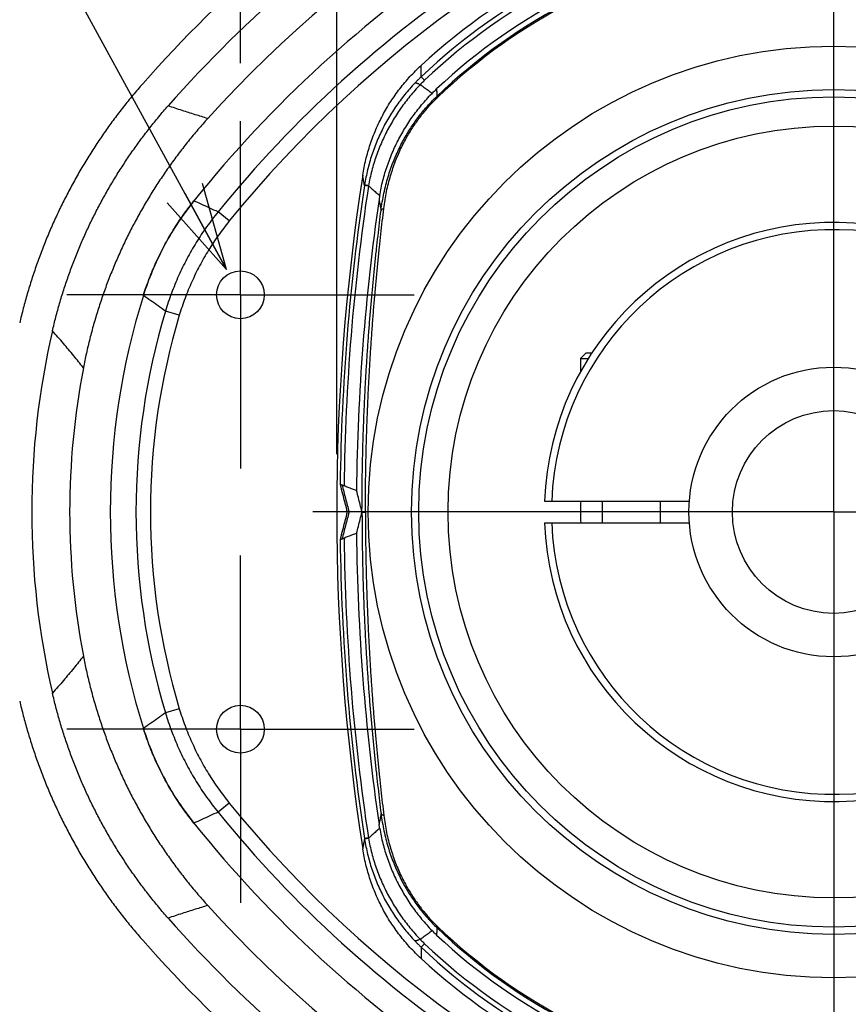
# Model space of a CAD drawing. Extents: x 0 to 3364, y 0 to 2376.
# Tile 11 of 83: x 905 to 963, y 422 to 490. Entities that reach past the tile are written whole.
import ezdxf

# ---------------------------------------------------------------- set-up
doc = ezdxf.new("R2010")
doc.units = 0
doc.header["$LTSCALE"] = 185.02
doc.linetypes.add('CENTER', pattern=[0.6, 0.375, -0.075, 0.075, -0.075])
doc.layers.get('0').update_dxf_attribs({"linetype": 'CONTINUOUS'})
doc.layers.add('95_ALL_DIM', color=7, linetype='CONTINUOUS')
doc.layers.add('DEFAULT_1', color=7, linetype='CENTER')
doc.styles.get("Standard").update_dxf_attribs({"font": 'txt', "width": 0.8})
doc.dimstyles.new('DIMSTYLE_16', dxfattribs={"dimtxt": 12, "dimasz": 6, "dimexe": 0.18, "dimexo": 0.0625, "dimgap": 0.09, "dimtad": 1, "dimtih": 1, "dimtoh": 1, "dimdec": 3, "dimtxsty": 'STANDARD', "dimblk": 'OPEN', "dimblk1": 'OPEN', "dimblk2": 'OPEN', "dimcen": 0.09, "dimazin": 3, "dimtp": 0.1, "dimtm": 0.1, "dimtfac": 1, "dimtdec": 3, "dimtofl": 0, "dimtmove": 0, "dimatfit": 3, "dimtolj": 1})
doc.dimstyles.new('DIMSTYLE_4', dxfattribs={"dimtxt": 12, "dimasz": 6, "dimexe": 0.18, "dimexo": 0.0625, "dimgap": 0.09, "dimtad": 1, "dimdec": 3, "dimtxsty": 'STANDARD', "dimblk": 'OPEN', "dimblk1": 'OPEN', "dimblk2": 'OPEN', "dimcen": 0.09, "dimazin": 3, "dimtp": 0.3, "dimtm": 0.3, "dimtfac": 1, "dimtdec": 3, "dimtofl": 0, "dimtmove": 0, "dimatfit": 3, "dimtolj": 1})
doc.dimstyles.new('DIMSTYLE_9', dxfattribs={"dimtxt": 12, "dimasz": 6, "dimexe": 0.18, "dimexo": 0.0625, "dimgap": 0.09, "dimtad": 1, "dimdec": 1, "dimtxsty": 'STANDARD', "dimblk": 'OPEN', "dimblk1": 'OPEN', "dimblk2": 'OPEN', "dimcen": 0.09, "dimazin": 3, "dimtp": 0.2, "dimtm": 0.2, "dimtfac": 1, "dimtdec": 1, "dimtofl": 0, "dimtmove": 0, "dimatfit": 3, "dimtolj": 1})

# ---------------------------------------------------------------- blocks, each defined once
blk = doc.blocks.new('_OPEN')
at = {"color": 0, "linetype": 'BYBLOCK'}
for p, q in [((0, 0), (-1, 0.233)), ((-1, -0.233), (0, 0)), ((-1, 0), (0, 0))]:
    blk.add_line(p, q, dxfattribs=at)
blk = doc.blocks.new('*D23')
at = {"layer": '95_ALL_DIM', "color": 2, "linetype": 'CONTINUOUS'}
for p, q in [((920.684, 486.793), (920.684, 564.293)), ((927.337, 459.793), (927.337, 564.293)), ((920.684, 560.293), (890.418, 560.293)), ((890.418, 560.293), (924.01, 560.293)), ((947.337, 560.293), (924.01, 560.293)), ((927.337, 560.293), (947.337, 560.293))]:
    blk.add_line(p, q, dxfattribs=at)
at = {"layer": '95_ALL_DIM', "color": 2, "linetype": 'CONTINUOUS', "xscale": 6, "yscale": 6, "zscale": 6}
blk.add_blockref('_OPEN', (920.684, 560.293), dxfattribs=at)
at = {"layer": '95_ALL_DIM', "color": 2, "linetype": 'CONTINUOUS', "xscale": 6, "yscale": 6, "zscale": 6, "rotation": 180}
blk.add_blockref('_OPEN', (927.337, 560.293), dxfattribs=at)
at = {"layer": '95_ALL_DIM', "color": 2, "linetype": 'CONTINUOUS', "width": 0.8}
blk.add_text('6.7', height=12, dxfattribs=at).set_placement((890.418, 563.293))
blk = doc.blocks.new('*D25')
at = {"layer": '95_ALL_DIM', "color": 2, "linetype": 'CONTINUOUS'}
for p, q in [((920.684, 486.793), (920.684, 604.293)), ((961.684, 495.793), (961.684, 604.293)), ((920.684, 600.293), (941.184, 600.293)), ((961.684, 600.293), (941.184, 600.293))]:
    blk.add_line(p, q, dxfattribs=at)
at = {"layer": '95_ALL_DIM', "color": 2, "linetype": 'CONTINUOUS', "xscale": 6, "yscale": 6, "zscale": 6, "rotation": 180}
blk.add_blockref('_OPEN', (920.684, 600.293), dxfattribs=at)
at = {"layer": '95_ALL_DIM', "color": 2, "linetype": 'CONTINUOUS', "xscale": 6, "yscale": 6, "zscale": 6}
blk.add_blockref('_OPEN', (961.684, 600.293), dxfattribs=at)
at = {"layer": '95_ALL_DIM', "color": 2, "linetype": 'CONTINUOUS', "width": 0.8}
blk.add_text('41', height=12, dxfattribs=at).set_placement((932.311, 603.293))
blk = doc.blocks.new('*D28')
at = {"layer": '95_ALL_DIM', "color": 2, "linetype": 'CONTINUOUS'}
for p, q in [((983.034, 500.793), (819.934, 500.793)), ((823.934, 500.793), (823.934, 455.793)), ((823.934, 410.793), (823.934, 455.793)), ((983.034, 410.793), (819.934, 410.793))]:
    blk.add_line(p, q, dxfattribs=at)
at = {"layer": '95_ALL_DIM', "color": 2, "linetype": 'CONTINUOUS', "xscale": 6, "yscale": 6, "zscale": 6}
for p, rotation in [((823.934, 500.793), 90), ((823.934, 410.793), 270)]:
    blk.add_blockref('_OPEN', p, dxfattribs=dict(at, rotation=rotation))
at = {"layer": '95_ALL_DIM', "color": 2, "linetype": 'CONTINUOUS', "width": 0.8}
blk.add_text('90', height=12, rotation=90, dxfattribs=at).set_placement((820.934, 444.927))
blk = doc.blocks.new('*D52')
at = {"layer": '95_ALL_DIM', "color": 2, "linetype": 'CONTINUOUS'}
for p, q in [((871.692, 560.293), (727.097, 560.293)), ((919.724, 472.547), (871.692, 560.293)), ((871.692, 560.293), (871.692, 560.293))]:
    blk.add_line(p, q, dxfattribs=at)
at = {"layer": '95_ALL_DIM', "color": 2, "linetype": 'CONTINUOUS', "xscale": 6, "yscale": 6, "zscale": 6, "rotation": 298.695923}
blk.add_blockref('_OPEN', (919.724, 472.547), dxfattribs=at)
at = {"layer": '95_ALL_DIM', "color": 2, "linetype": 'CONTINUOUS', "width": 0.8}
for s, p in [('depth 10', (787.097, 563.293)), ('2-M', (739.097, 563.293)), ('4', (767.897, 563.293))]:
    blk.add_text(s, height=12, dxfattribs=at).set_placement(p)

msp = doc.modelspace()

# ---------------------------------------------------------------- linework, layer by layer
at = {"color": 7, "linetype": 'CONTINUOUS'}
for p, q in [((933.4153, 485.6101), (933.1826, 485.8556)), ((934.252, 484.4902), (934.3149, 484.4244)), ((929.5287, 478.2926), (929.2596, 478.3332)), ((919.9127, 475.8916), (919.1372, 476.522)), ((916.4619, 469.3776), (915.5047, 469.6651)), ((944.5839, 466.7928), (944.1839, 466.3928)), ((944.5839, 466.7928), (944.9818, 466.7928)), ((944.1839, 466.3928), (944.1839, 465.4717)), ((944.1839, 466.3928), (944.7289, 466.3928)), ((941.698, 456.5428), (951.7128, 456.5428)), ((945.6839, 456.5428), (945.6839, 455.0428)), ((949.6839, 456.5428), (949.6839, 455.0428)), ((929.147, 455.7928), (928.1943, 455.7928)), ((941.698, 455.0428), (951.7128, 455.0428)), ((916.4619, 442.2079), (915.5047, 441.9204)), ((919.9127, 435.694), (919.1372, 435.0636)), ((929.5287, 433.293), (929.2596, 433.2523)), ((934.3149, 427.1611), (934.252, 427.0954)), ((933.4153, 425.9754), (933.1826, 425.73))]:
    msp.add_line(p, q, dxfattribs=at)
for points in [[(917.4727, 477.2864), (917.3405, 477.1202), (917.2011, 476.9409), (917.0638, 476.76), (916.9285, 476.5775), (916.7953, 476.3936), (916.6642, 476.2081), (916.5352, 476.0211), (916.4083, 475.8327), (916.2836, 475.6429), (916.1611, 475.4517), (916.0407, 475.259), (915.9225, 475.0651), (915.8066, 474.8697), (915.6928, 474.6731), (915.5814, 474.4752), (915.4721, 474.2761), (915.3652, 474.0757), (915.2605, 473.8741), (915.1581, 473.6713), (915.058, 473.4674), (914.9603, 473.2624), (914.8649, 473.0563), (914.7718, 472.8491), (914.6811, 472.6408), (914.5928, 472.4315), (914.5068, 472.2213), (914.4233, 472.01), (914.3421, 471.7979), (914.2634, 471.5848), (914.1871, 471.3708), (914.1132, 471.156), (914.0418, 470.9404), (913.9776, 470.7394)], [(913.9776, 440.8462), (914.0422, 440.6439), (914.1136, 440.4282), (914.1875, 440.2134), (914.2638, 439.9995), (914.3426, 439.7864), (914.4237, 439.5742), (914.5073, 439.363), (914.5933, 439.1528), (914.6816, 438.9435), (914.7723, 438.7353), (914.8654, 438.5281), (914.9608, 438.3219), (915.0586, 438.1169), (915.1587, 437.913), (915.2611, 437.7102), (915.3658, 437.5087), (915.4728, 437.3083), (915.582, 437.1091), (915.6935, 436.9112), (915.8073, 436.7146), (915.9232, 436.5193), (916.0414, 436.3254), (916.1618, 436.1327), (916.2843, 435.9415), (916.4091, 435.7517), (916.5359, 435.5633), (916.665, 435.3763), (916.7961, 435.1909), (916.9293, 435.0069), (917.0646, 434.8245), (917.202, 434.6436), (917.3414, 434.4643), (917.4727, 434.2991)]]:
    msp.add_lwpolyline(points, dxfattribs=at)
for centre, radius in [((961.6839, 455.7928), 32.175), ((961.6839, 455.7928), 29.175), ((961.6839, 455.7928), 28.675), ((961.6839, 455.7928), 26.65), ((920.6839, 470.7928), 1.65), ((961.6839, 455.7928), 10), ((961.6839, 455.7928), 7), ((920.6839, 440.7928), 1.65)]:
    msp.add_circle(centre, radius, dxfattribs=at)
for centre, radius, start, end in [((982.3733, 425.0168), 91.2494, 106.841321, 138.592596), ((982.3733, 425.0168), 88.9204, 106.844753, 138.584785), ((982.3733, 425.0168), 86.3, 107.169744, 137.815797), ((982.937, 424.6629), 83.9928, 106.180425, 141.205924), ((982.937, 424.6629), 82.2178, 106.350504, 140.894373), ((982.937, 424.6629), 81.2184, 108.551093, 140.894376), ((961.6839, 455.7928), 42, 100.005201, 132.754899), ((961.6839, 455.7928), 41.4258, 100.674754, 133.472677), ((961.6839, 455.7928), 41.0875, 100.681229, 133.472677), ((961.6839, 455.7928), 40.0814, 100.088675, 133.203387), ((961.6839, 455.7928), 39.6995, 100.12096, 133.708419), ((961.6839, 455.7928), 39.6085, 100.36247, 133.708419), ((1078.3369, 455.7928), 151, 171.137801, 188.862199), ((1078.3369, 455.7928), 150.7717, 171.40201, 179.279038), ((1078.3369, 455.7928), 150.4996, 171.40201, 179.31324), ((1078.3369, 455.7928), 149.6333, 171.707212, 179.43539), ((961.6839, 455.7928), 20, 182.149096, 177.850904), ((961.6839, 455.7928), 19.5, 182.204228, 177.795772), ((961.6839, 455.7928), 49.9928, 162.603975, 197.396025), ((961.6839, 455.7928), 48.2178, 163.279577, 196.720422), ((961.6839, 455.7928), 47.2184, 163.27957, 196.72043), ((961.6839, 455.7928), 55.4204, 166.955034, 193.044966), ((961.6839, 455.7928), 52.8, 169.124494, 190.875506), ((961.6839, 455.7928), 17.5, 177.541819, 182.458181), ((1078.3369, 455.7928), 149.6333, 180.56461, 188.292788), ((1078.3369, 455.7928), 150.7717, 180.720962, 188.59799), ((1078.3369, 455.7928), 150.4996, 180.68676, 188.59799), ((982.937, 486.9226), 81.2184, 219.105624, 251.448907), ((982.937, 486.9226), 82.2178, 219.105627, 253.649496), ((982.937, 486.9226), 83.9928, 218.794076, 253.819575), ((982.3733, 486.5688), 86.3, 222.184203, 252.830256), ((982.3733, 486.5688), 88.9204, 221.415215, 253.155247), ((961.6839, 455.7928), 39.6995, 226.291581, 259.87904), ((961.6839, 455.7928), 39.6085, 226.291581, 259.637552), ((961.6839, 455.7928), 40.0814, 226.796613, 259.911325), ((982.3733, 486.5688), 91.2494, 221.407404, 253.158679), ((961.6839, 455.7928), 41.4258, 226.527323, 259.325246), ((961.6839, 455.7928), 41.0875, 226.527323, 259.318771), ((961.6839, 455.7928), 42, 227.245101, 259.994799)]:
    msp.add_arc(centre, radius, start, end, dxfattribs=at)
for points, knots in [([(929.1396, 479.0556), (929.1677, 479.2361), (929.2316, 479.5961), (929.3498, 480.1315), (929.4903, 480.6613), (929.6528, 481.1844), (929.8369, 481.7001), (930.0423, 482.2075), (930.2688, 482.7056), (930.5157, 483.1935), (930.7826, 483.6704), (931.0692, 484.1356), (931.375, 484.5882), (931.6991, 485.0272), (932.0412, 485.452), (932.4007, 485.8621), (932.7769, 486.2566), (933.0384, 486.5087), (933.1716, 486.6319)], [0, 0, 0, 0, 0.0626744, 0.1253822, 0.1880651, 0.2506683, 0.3132478, 0.375855, 0.4384329, 0.5009257, 0.5633895, 0.6258777, 0.6883353, 0.7507068, 0.8130481, 0.8754138, 0.9377499, 1, 1, 1, 1]), ([(933.1826, 485.8556), (933.1809, 485.9843), (933.1773, 486.243), (933.1736, 486.5018), (933.1716, 486.6319)], [0, 0, 0, 0, 0.4972414, 1, 1, 1, 1]), ([(933.1826, 485.8556), (933.1318, 485.8076), (933.0311, 485.7108), (932.8828, 485.5628), (932.7858, 485.4624), (932.7378, 485.4118)], [0, 0, 0, 0, 0.3336323, 0.6668872, 1, 1, 1, 1]), ([(933.4153, 485.6101), (933.3801, 485.5767), (933.3102, 485.5092), (933.2072, 485.4062), (933.1397, 485.3363), (933.1063, 485.3011)], [0, 0, 0, 0, 0.3332879, 0.6666054, 1, 1, 1, 1]), ([(913.9339, 485.3699), (913.704, 485.1092), (913.2512, 484.5813), (912.5941, 483.7711), (911.9595, 482.9432), (911.3479, 482.0983), (910.7598, 481.2369), (910.1956, 480.3596), (909.6557, 479.4671), (909.1405, 478.5603), (908.6505, 477.6396), (908.1859, 476.7057), (907.7472, 475.7594), (907.3347, 474.8015), (906.9486, 473.8326), (906.5893, 472.8533), (906.257, 471.8645), (905.952, 470.8671), (905.6746, 469.8619), (905.5082, 469.1869), (905.4296, 468.8484)], [0, 0, 0, 0, 0.0555531, 0.1111254, 0.1666954, 0.2222406, 0.2777912, 0.3333575, 0.3889221, 0.4444643, 0.5000118, 0.5555763, 0.6111396, 0.666685, 0.7222316, 0.7777991, 0.833366, 0.8889162, 0.9444554, 1, 1, 1, 1]), ([(932.7378, 485.4118), (932.6167, 485.2843), (932.3794, 485.0242), (932.039, 484.6201), (931.7146, 484.2022), (931.4067, 483.7713), (931.116, 483.328), (930.843, 482.8729), (930.5883, 482.4068), (930.3525, 481.9305), (930.136, 481.445), (929.9392, 480.9511), (929.7627, 480.4497), (929.6066, 479.9415), (929.4713, 479.4274), (929.357, 478.9084), (929.295, 478.5596), (929.2675, 478.3846)], [0, 0, 0, 0, 0.0663021, 0.1326927, 0.1991607, 0.2657028, 0.3323116, 0.3989841, 0.46572, 0.5325033, 0.5992995, 0.66609, 0.7328823, 0.7996704, 0.8664637, 0.9332381, 1, 1, 1, 1]), ([(933.1063, 485.3011), (932.9838, 485.1737), (932.7436, 484.9141), (932.3986, 484.5109), (932.0692, 484.0944), (931.7562, 483.6652), (931.46, 483.2239), (931.1811, 482.7713), (930.9202, 482.3082), (930.6777, 481.8353), (930.4542, 481.3535), (930.25, 480.8639), (930.0656, 480.3672), (929.9011, 479.8641), (929.7569, 479.3557), (929.6333, 478.8428), (929.5646, 478.4981), (929.5337, 478.3253)], [0, 0, 0, 0, 0.0666725, 0.1334013, 0.2001715, 0.2669756, 0.3338014, 0.400641, 0.4674888, 0.5343234, 0.6011044, 0.6678079, 0.7344354, 0.8009751, 0.8674307, 0.9337721, 1, 1, 1, 1]), ([(933.1063, 485.3011), (933.0791, 485.3148), (933.0275, 485.3397), (932.9533, 485.3712), (932.8874, 485.3943), (932.8299, 485.4092), (932.7808, 485.4158), (932.7509, 485.4144), (932.7378, 485.4118)], [0, 0, 0, 0, 0.234451, 0.4410122, 0.619836, 0.7715065, 0.8973401, 1, 1, 1, 1]), ([(933.9254, 484.697), (933.8356, 484.7627), (933.6547, 484.8955), (933.3817, 485.0968), (933.1985, 485.2326), (933.1063, 485.3011)], [0, 0, 0, 0, 0.3280538, 0.6613141, 1, 1, 1, 1]), ([(933.9254, 484.697), (933.9603, 484.7326), (934.0305, 484.8031), (934.1369, 484.9072), (934.2086, 484.9754), (934.2446, 485.0092)], [0, 0, 0, 0, 0.3352327, 0.6684699, 1, 1, 1, 1]), ([(934.2446, 485.0092), (934.2459, 484.9224), (934.2484, 484.7494), (934.2508, 484.5764), (934.252, 484.4902)], [0, 0, 0, 0, 0.5017295, 1, 1, 1, 1]), ([(930.31, 477.6408), (930.3399, 477.8173), (930.4069, 478.169), (930.529, 478.6919), (930.6724, 479.2093), (930.8368, 479.7204), (931.0221, 480.2243), (931.2277, 480.7202), (931.4533, 481.2073), (931.6985, 481.6849), (931.9629, 482.1523), (932.2459, 482.6085), (932.5472, 483.0531), (932.866, 483.4851), (933.202, 483.9039), (933.5545, 484.3089), (933.8001, 484.5693), (933.9254, 484.697)], [0, 0, 0, 0, 0.0666838, 0.1333597, 0.2000197, 0.2666857, 0.3333357, 0.4000012, 0.4666518, 0.5333233, 0.5999813, 0.6666601, 0.7333266, 0.800008, 0.8666761, 0.9333458, 1, 1, 1, 1]), ([(930.4019, 476.6172), (930.4272, 476.8201), (930.4858, 477.221), (930.5983, 477.8116), (930.7327, 478.3841), (930.8873, 478.9369), (931.0598, 479.4687), (931.2483, 479.9781), (931.4507, 480.4643), (931.6649, 480.9273), (931.8895, 481.3677), (932.1232, 481.7863), (932.365, 482.1841), (932.6141, 482.5623), (932.87, 482.9223), (933.1325, 483.2652), (933.4015, 483.5926), (933.6774, 483.9054), (933.96, 484.2047), (934.154, 484.3965), (934.252, 484.4902)], [0, 0, 0, 0, 0.0686624, 0.1359544, 0.2017716, 0.2660277, 0.3286018, 0.389408, 0.4483133, 0.5053547, 0.560629, 0.6142282, 0.6662588, 0.7168731, 0.7662283, 0.8144911, 0.8618376, 0.9084533, 0.9544731, 1, 1, 1, 1]), ([(930.5942, 476.7515), (930.6179, 476.9495), (930.6731, 477.3406), (930.78, 477.9168), (930.9085, 478.4754), (931.0567, 479.0146), (931.2226, 479.5333), (931.4042, 480.0301), (931.5994, 480.5042), (931.8063, 480.9556), (932.0235, 481.3848), (932.2497, 481.7927), (932.4838, 482.1803), (932.7252, 482.5487), (932.9733, 482.8992), (933.2279, 483.2331), (933.489, 483.5516), (933.7568, 483.8559), (934.0312, 484.1469), (934.2196, 484.3334), (934.3149, 484.4244)], [0, 0, 0, 0, 0.0687888, 0.1361869, 0.2020903, 0.2664134, 0.3290365, 0.3898747, 0.4487964, 0.5058401, 0.5611041, 0.6146817, 0.6666805, 0.7172544, 0.7665613, 0.814769, 0.8620545, 0.9086038, 0.9545531, 1, 1, 1, 1]), ([(907.6937, 468.302), (907.7675, 468.6204), (907.9238, 469.2552), (908.1843, 470.2005), (908.4708, 471.1385), (908.783, 472.0684), (909.1207, 472.9893), (909.4836, 473.9005), (909.8713, 474.8013), (910.2837, 475.6913), (910.7205, 476.5695), (911.1812, 477.4353), (911.6655, 478.2881), (912.1732, 479.1273), (912.7038, 479.9523), (913.2568, 480.7623), (913.8319, 481.5568), (914.4287, 482.3353), (915.0467, 483.0971), (915.4725, 483.5935), (915.6888, 483.8386)], [0, 0, 0, 0, 0.0555451, 0.1110848, 0.1666347, 0.2222014, 0.277769, 0.3333159, 0.3888608, 0.4444238, 0.4999881, 0.5555357, 0.6110774, 0.6666418, 0.7222081, 0.7777588, 0.8333039, 0.888874, 0.9444466, 1, 1, 1, 1]), ([(918.4259, 482.9686), (918.1375, 483.0549), (917.5459, 483.2357), (916.6334, 483.5254), (916.0101, 483.7308), (915.6888, 483.8386)], [0, 0, 0, 0, 0.3144613, 0.6460135, 1, 1, 1, 1]), ([(918.4259, 482.9686), (918.1964, 482.7154), (917.7446, 482.2022), (917.0893, 481.4133), (916.457, 480.6059), (915.8483, 479.7807), (915.2636, 478.9384), (914.7032, 478.0796), (914.1679, 477.205), (913.6579, 476.3155), (913.1737, 475.4117), (912.7157, 474.4943), (912.2843, 473.5641), (911.8798, 472.6219), (911.5026, 471.6685), (911.1529, 470.7045), (910.8311, 469.7309), (910.5374, 468.7484), (910.2721, 467.7578), (910.0353, 466.76), (909.8967, 466.0904), (909.8322, 465.7548)], [0, 0, 0, 0, 0.0526289, 0.1052756, 0.1579181, 0.2105366, 0.2631642, 0.3158058, 0.3684397, 0.4210512, 0.4736801, 0.5263198, 0.5789488, 0.6315602, 0.6841941, 0.7368357, 0.7894634, 0.8420819, 0.8947243, 0.9473711, 1, 1, 1, 1]), ([(929.2596, 478.3332), (929.2396, 478.4528), (929.1994, 478.6935), (929.1596, 478.9343), (929.1396, 479.0556)], [0, 0, 0, 0, 0.4964298, 1, 1, 1, 1]), ([(929.2675, 478.3846), (929.2662, 478.3761), (929.2635, 478.3589), (929.2609, 478.3418), (929.2596, 478.3332)], [0, 0, 0, 0, 0.4999597, 1, 1, 1, 1]), ([(929.5337, 478.3253), (929.509, 478.33), (929.4635, 478.3389), (929.4012, 478.3515), (929.3507, 478.3622), (929.3121, 478.371), (929.2857, 478.3781), (929.272, 478.3822), (929.2675, 478.3846)], [0, 0, 0, 0, 0.2765228, 0.5096942, 0.6989593, 0.8438895, 0.9442172, 1, 1, 1, 1]), ([(929.5337, 478.3253), (929.5329, 478.3199), (929.5312, 478.3089), (929.5295, 478.298), (929.5287, 478.2926)], [0, 0, 0, 0, 0.4998814, 1, 1, 1, 1]), ([(929.5337, 478.3253), (929.6203, 478.2488), (929.7928, 478.0965), (930.0516, 477.8684), (930.2238, 477.7167), (930.31, 477.6408)], [0, 0, 0, 0, 0.334786, 0.6670923, 1, 1, 1, 1]), ([(930.31, 477.6408), (930.3051, 477.6114), (930.2953, 477.5525), (930.2813, 477.4637), (930.2725, 477.4044), (930.2681, 477.3746)], [0, 0, 0, 0, 0.3320193, 0.6652922, 1, 1, 1, 1]), ([(930.2681, 477.3746), (930.2904, 477.2474), (930.3349, 476.9949), (930.3797, 476.7424), (930.4019, 476.6172)], [0, 0, 0, 0, 0.5037505, 1, 1, 1, 1]), ([(914.158, 471.287), (914.163, 471.3013), (914.2358, 471.5116), (914.3834, 471.9154), (914.615, 472.4928), (914.8644, 473.0628), (915.1315, 473.6247), (915.4159, 474.178), (915.7174, 474.7222), (916.0356, 475.2567), (916.3704, 475.7811), (916.7213, 476.2949), (917.0072, 476.6867), (917.1755, 476.9075), (917.2184, 476.9632)], [0, 0, 0, 0, 0.0070229, 0.1030667, 0.1991097, 0.2951519, 0.3911935, 0.4872349, 0.5832763, 0.679318, 0.7753601, 0.8714031, 0.967447, 1, 1, 1, 1]), ([(919.1372, 476.522), (918.9506, 476.6068), (918.579, 476.7764), (918.0242, 477.0312), (917.6561, 477.2013), (917.4728, 477.2863)], [0, 0, 0, 0, 0.3357054, 0.6690303, 1, 1, 1, 1]), ([(929.3245, 455.7928), (929.3245, 456.177), (929.3271, 456.9454), (929.3387, 458.0966), (929.358, 459.2445), (929.3848, 460.3866), (929.419, 461.521), (929.4603, 462.6461), (929.5084, 463.7607), (929.5632, 464.8634), (929.6242, 465.9529), (929.6911, 467.0277), (929.7635, 468.0864), (929.841, 469.1282), (929.9233, 470.1524), (930.0099, 471.1579), (930.1003, 472.1437), (930.194, 473.1088), (930.2906, 474.0521), (930.3896, 474.9729), (930.4904, 475.8702), (930.5595, 476.4604), (930.5942, 476.7515)], [0, 0, 0, 0, 0.0548645, 0.1097146, 0.164399, 0.2187988, 0.2728385, 0.3264497, 0.3795657, 0.4321364, 0.4841025, 0.5353787, 0.585902, 0.6356354, 0.6845519, 0.7326112, 0.7797472, 0.8259072, 0.8710604, 0.9151548, 0.9581436, 1, 1, 1, 1]), ([(930.4019, 476.6172), (930.4035, 476.6246), (930.4087, 476.6395), (930.4216, 476.6604), (930.4395, 476.6799), (930.4621, 476.6979), (930.4893, 476.7142), (930.5207, 476.7288), (930.5561, 476.7415), (930.5811, 476.7483), (930.5942, 476.7515)], [0, 0, 0, 0, 0.0926602, 0.1906726, 0.2970762, 0.4139491, 0.5424803, 0.6831353, 0.835818, 1, 1, 1, 1]), ([(919.1372, 476.522), (919.0004, 476.3536), (918.7322, 476.0125), (918.3468, 475.488), (917.9787, 474.9513), (917.6283, 474.4028), (917.2959, 473.8432), (916.9819, 473.2732), (916.6867, 472.6931), (916.4104, 472.1038), (916.1535, 471.5058), (915.9162, 470.8998), (915.6987, 470.2864), (915.5671, 469.8729), (915.5047, 469.6651)], [0, 0, 0, 0, 0.083335, 0.1666693, 0.2500028, 0.3333356, 0.416668, 0.5000001, 0.5833322, 0.6666646, 0.7499974, 0.8333309, 0.9166652, 1, 1, 1, 1]), ([(929.087, 455.8218), (929.087, 456.2037), (929.0899, 456.9674), (929.1022, 458.1116), (929.1225, 459.2524), (929.1507, 460.3872), (929.1865, 461.5141), (929.2297, 462.6317), (929.28, 463.7385), (929.3371, 464.8333), (929.4006, 465.9148), (929.4702, 466.9813), (929.5454, 468.0317), (929.6258, 469.065), (929.711, 470.0805), (929.8005, 471.0772), (929.8938, 472.0542), (929.9905, 473.0103), (930.09, 473.9447), (930.1918, 474.8565), (930.2954, 475.7449), (930.3663, 476.3291), (930.4019, 476.6172)], [0, 0, 0, 0, 0.0549502, 0.1098819, 0.1646413, 0.2191091, 0.2732089, 0.3268709, 0.3800278, 0.4326286, 0.4846131, 0.5358957, 0.5864137, 0.6361302, 0.6850184, 0.7330385, 0.7801247, 0.8262251, 0.87131, 0.915328, 0.9582334, 1, 1, 1, 1]), ([(919.9127, 475.8916), (919.7827, 475.7317), (919.528, 475.4076), (919.1619, 474.9093), (918.8122, 474.3994), (918.4793, 473.8784), (918.1635, 473.3468), (917.8652, 472.8052), (917.5847, 472.2542), (917.3222, 471.6944), (917.0782, 471.1263), (916.8527, 470.5505), (916.6461, 469.9678), (916.5211, 469.575), (916.4619, 469.3776)], [0, 0, 0, 0, 0.0833342, 0.1666687, 0.2500024, 0.3333354, 0.4166679, 0.5000002, 0.5833324, 0.6666649, 0.7499979, 0.8333316, 0.9166662, 1, 1, 1, 1]), ([(915.5047, 469.6651), (915.3342, 469.7863), (914.9942, 470.027), (914.4852, 470.385), (914.1465, 470.6217), (913.9777, 470.7393)], [0, 0, 0, 0, 0.3361126, 0.6694239, 1, 1, 1, 1]), ([(909.8322, 465.7548), (909.6118, 466.0335), (909.1579, 466.5963), (908.4453, 467.4458), (907.95, 468.0137), (907.6937, 468.302)], [0, 0, 0, 0, 0.3204361, 0.6520328, 1, 1, 1, 1]), ([(927.5771, 457.6899), (927.5809, 457.6911), (927.591, 457.6923), (927.6087, 457.6921), (927.6308, 457.6892), (927.6559, 457.683), (927.6827, 457.6734), (927.7005, 457.6647), (927.7095, 457.6597)], [0, 0, 0, 0, 0.0868449, 0.2185725, 0.382531, 0.5705265, 0.7775244, 1, 1, 1, 1]), ([(927.5771, 457.6899), (927.6304, 457.4787), (927.7379, 457.0565), (927.9016, 456.4241), (928.0123, 456.0031), (928.068, 455.7928)], [0, 0, 0, 0, 0.3335318, 0.6668636, 1, 1, 1, 1]), ([(927.7095, 457.6597), (927.7885, 457.3479), (927.9483, 456.7251), (928.1117, 456.1033), (928.1943, 455.7928)], [0, 0, 0, 0, 0.5002184, 1, 1, 1, 1]), ([(927.8481, 457.5966), (927.8308, 457.6033), (927.7979, 457.6165), (927.7516, 457.6374), (927.7229, 457.6522), (927.7095, 457.6597)], [0, 0, 0, 0, 0.3643598, 0.6975382, 1, 1, 1, 1]), ([(928.7108, 457.2673), (928.6152, 457.3038), (928.4238, 457.3768), (928.1362, 457.4866), (927.9442, 457.5599), (927.8481, 457.5966)], [0, 0, 0, 0, 0.3324374, 0.6657697, 1, 1, 1, 1]), ([(929.087, 455.8218), (929.0445, 455.9822), (928.9599, 456.3031), (928.8345, 456.7849), (928.7519, 457.1064), (928.7108, 457.2673)], [0, 0, 0, 0, 0.3331775, 0.6665114, 1, 1, 1, 1]), ([(928.068, 455.7928), (928.0123, 455.5824), (927.9016, 455.1614), (927.7379, 454.529), (927.6304, 454.1069), (927.5771, 453.8956)], [0, 0, 0, 0, 0.3331364, 0.6664682, 1, 1, 1, 1]), ([(928.1943, 455.7928), (928.1117, 455.4822), (927.9483, 454.8604), (927.7885, 454.2376), (927.7095, 453.9259)], [0, 0, 0, 0, 0.4997816, 1, 1, 1, 1]), ([(928.1943, 455.7928), (928.1891, 455.7925), (928.181, 455.7928), (928.1707, 455.7928), (928.1635, 455.7928), (928.1577, 455.7928), (928.1526, 455.7928), (928.148, 455.7928), (928.1438, 455.7928), (928.14, 455.7928), (928.1353, 455.7928), (928.13, 455.7928), (928.1241, 455.7928), (928.1188, 455.7928), (928.114, 455.7928), (928.1095, 455.7928), (928.1053, 455.7928), (928.1015, 455.7928), (928.0974, 455.7928), (928.0931, 455.7928), (928.0887, 455.7928), (928.0847, 455.7928), (928.0808, 455.7928), (928.0771, 455.7928), (928.0727, 455.7928), (928.0698, 455.7928), (928.068, 455.7928)], [0, 0, 0, 0, 0.1227788, 0.1924759, 0.246509, 0.2920492, 0.3320231, 0.367968, 0.4008099, 0.4311583, 0.4594394, 0.5109734, 0.557136, 0.5990122, 0.637337, 0.6726351, 0.7052964, 0.7356189, 0.763836, 0.8026111, 0.8375457, 0.8690011, 0.8972483, 0.930266, 0.9582798, 1, 1, 1, 1]), ([(928.7108, 454.3183), (928.7519, 454.4791), (928.8345, 454.8007), (928.9599, 455.2825), (929.0445, 455.6034), (929.087, 455.7637)], [0, 0, 0, 0, 0.3334886, 0.6668225, 1, 1, 1, 1]), ([(929.147, 455.7928), (929.1403, 455.7944), (929.1281, 455.7977), (929.1118, 455.8032), (929.0995, 455.8089), (929.0911, 455.8147), (929.0876, 455.8195), (929.087, 455.8218)], [0, 0, 0, 0, 0.303625, 0.5540201, 0.7503868, 0.8960247, 1, 1, 1, 1]), ([(929.1375, 455.7903), (929.1318, 455.7888), (929.1215, 455.7858), (929.1079, 455.7807), (929.0976, 455.7754), (929.0904, 455.7701), (929.0875, 455.7658), (929.087, 455.7637)], [0, 0, 0, 0, 0.2995152, 0.5473038, 0.7432517, 0.8910629, 1, 1, 1, 1]), ([(929.087, 455.7637), (929.087, 455.3818), (929.0899, 454.6181), (929.1022, 453.4739), (929.1225, 452.3332), (929.1507, 451.1984), (929.1865, 450.0714), (929.2297, 448.9539), (929.28, 447.847), (929.3371, 446.7522), (929.4006, 445.6708), (929.4702, 444.6042), (929.5454, 443.5538), (929.6258, 442.5205), (929.711, 441.505), (929.8005, 440.5083), (929.8938, 439.5313), (929.9905, 438.5752), (930.09, 437.6408), (930.1918, 436.729), (930.2954, 435.8406), (930.3663, 435.2565), (930.4019, 434.9684)], [0, 0, 0, 0, 0.0549503, 0.1098819, 0.1646412, 0.2191089, 0.2732085, 0.3268706, 0.3800277, 0.4326286, 0.4846134, 0.5358966, 0.586415, 0.6361313, 0.6850189, 0.7330386, 0.7801247, 0.826225, 0.8713098, 0.9153279, 0.9582335, 1, 1, 1, 1]), ([(929.1375, 455.7903), (929.1396, 455.7909), (929.1427, 455.7917), (929.1459, 455.7925), (929.147, 455.7928)], [0, 0, 0, 0, 0.6583853, 1, 1, 1, 1]), ([(929.1375, 455.7903), (929.1467, 455.7903), (929.1668, 455.791), (929.1996, 455.7913), (929.2374, 455.7918), (929.2795, 455.7922), (929.3091, 455.7928), (929.3245, 455.7928)], [0, 0, 0, 0, 0.1474789, 0.3236224, 0.5261916, 0.7526106, 1, 1, 1, 1]), ([(929.3245, 455.7928), (929.3245, 455.4085), (929.3271, 454.6402), (929.3387, 453.4889), (929.358, 452.341), (929.3848, 451.1989), (929.419, 450.0646), (929.4603, 448.9394), (929.5084, 447.8249), (929.5632, 446.7221), (929.6242, 445.6326), (929.6911, 444.5579), (929.7635, 443.4991), (929.841, 442.4573), (929.9233, 441.4332), (930.0099, 440.4276), (930.1003, 439.4418), (930.194, 438.4768), (930.2906, 437.5334), (930.3896, 436.6126), (930.4904, 435.7153), (930.5595, 435.1251), (930.5942, 434.8341)], [0, 0, 0, 0, 0.0548648, 0.1097148, 0.1643991, 0.2187987, 0.2728383, 0.3264495, 0.3795658, 0.4321366, 0.4841029, 0.5353797, 0.5859035, 0.6356366, 0.6845524, 0.7326113, 0.7797473, 0.8259071, 0.8710602, 0.9151548, 0.9581437, 1, 1, 1, 1]), ([(928.7108, 454.3183), (928.6152, 454.2818), (928.4238, 454.2087), (928.1362, 454.0989), (927.9442, 454.0256), (927.8481, 453.9889)], [0, 0, 0, 0, 0.3324374, 0.6657697, 1, 1, 1, 1]), ([(927.7095, 453.9259), (927.7005, 453.9209), (927.6827, 453.9122), (927.6559, 453.9025), (927.6308, 453.8963), (927.6087, 453.8934), (927.591, 453.8933), (927.5809, 453.8944), (927.5771, 453.8956)], [0, 0, 0, 0, 0.2224756, 0.4294735, 0.617469, 0.7814275, 0.9131551, 1, 1, 1, 1]), ([(927.7095, 453.9259), (927.7229, 453.9334), (927.7516, 453.9481), (927.7979, 453.9691), (927.8308, 453.9823), (927.8481, 453.9889)], [0, 0, 0, 0, 0.3024618, 0.6356402, 1, 1, 1, 1]), ([(909.8322, 445.8307), (909.6118, 445.552), (909.1579, 444.9893), (908.4453, 444.1398), (907.95, 443.5719), (907.6937, 443.2835)], [0, 0, 0, 0, 0.3204357, 0.6520319, 1, 1, 1, 1]), ([(909.8322, 445.8307), (909.8967, 445.4951), (910.0353, 444.8256), (910.2721, 443.8277), (910.5374, 442.8371), (910.8311, 441.8547), (911.1529, 440.8811), (911.5026, 439.9171), (911.8798, 438.9636), (912.2843, 438.0214), (912.7157, 437.0913), (913.1737, 436.1738), (913.6579, 435.27), (914.1679, 434.3805), (914.7032, 433.506), (915.2636, 432.6471), (915.8483, 431.8048), (916.457, 430.9797), (917.0893, 430.1722), (917.7446, 429.3833), (918.1964, 428.8701), (918.4259, 428.6169)], [0, 0, 0, 0, 0.0526289, 0.1052756, 0.157918, 0.2105365, 0.2631642, 0.3158058, 0.3684396, 0.4210511, 0.4736801, 0.5263198, 0.5789487, 0.6315602, 0.6841941, 0.7368357, 0.7894633, 0.8420818, 0.8947243, 0.947371, 1, 1, 1, 1]), ([(905.4296, 442.7372), (905.5082, 442.3986), (905.6746, 441.7236), (905.952, 440.7184), (906.257, 439.721), (906.5893, 438.7322), (906.9486, 437.7529), (907.3347, 436.784), (907.7472, 435.8261), (908.1859, 434.8798), (908.6505, 433.9459), (909.1405, 433.0253), (909.6557, 432.1184), (910.1956, 431.226), (910.7598, 430.3486), (911.3479, 429.4872), (911.9595, 428.6423), (912.5941, 427.8144), (913.2512, 427.0042), (913.704, 426.4763), (913.9339, 426.2156)], [0, 0, 0, 0, 0.0555446, 0.1110838, 0.166634, 0.2222009, 0.2777684, 0.3333151, 0.3888604, 0.4444237, 0.4999882, 0.5555357, 0.6110779, 0.6666425, 0.7222089, 0.7777595, 0.8333046, 0.8888747, 0.9444469, 1, 1, 1, 1]), ([(915.6888, 427.7469), (915.4725, 427.9921), (915.0467, 428.4884), (914.4287, 429.2502), (913.8319, 430.0287), (913.2568, 430.8232), (912.7038, 431.6332), (912.1732, 432.4582), (911.6655, 433.2975), (911.1812, 434.1502), (910.7205, 435.016), (910.2837, 435.8943), (909.8713, 436.7842), (909.4836, 437.685), (909.1207, 438.5962), (908.783, 439.5171), (908.4708, 440.447), (908.1843, 441.385), (907.9238, 442.3304), (907.7675, 442.9651), (907.6937, 443.2835)], [0, 0, 0, 0, 0.0555535, 0.111126, 0.1666962, 0.2222413, 0.277792, 0.3333583, 0.3889226, 0.4444644, 0.5000119, 0.5555763, 0.6111392, 0.6666841, 0.722231, 0.7777986, 0.8333653, 0.8889153, 0.9444549, 1, 1, 1, 1]), ([(916.4619, 442.2079), (916.5211, 442.0106), (916.6461, 441.6178), (916.8527, 441.035), (917.0782, 440.4592), (917.3222, 439.8912), (917.5847, 439.3313), (917.8652, 438.7803), (918.1635, 438.2387), (918.4793, 437.7071), (918.8122, 437.1861), (919.1619, 436.6762), (919.528, 436.1779), (919.7827, 435.8539), (919.9127, 435.694)], [0, 0, 0, 0, 0.0833336, 0.1666682, 0.2500018, 0.3333348, 0.4166673, 0.4999996, 0.5833318, 0.6666643, 0.7499973, 0.833331, 0.9166656, 1, 1, 1, 1]), ([(915.5047, 441.9204), (915.3342, 441.7993), (914.9942, 441.5585), (914.4852, 441.2005), (914.1465, 440.9638), (913.9777, 440.8462)], [0, 0, 0, 0, 0.3361127, 0.6694239, 1, 1, 1, 1]), ([(915.5047, 441.9204), (915.5671, 441.7127), (915.6987, 441.2992), (915.9162, 440.6857), (916.1535, 440.0797), (916.4104, 439.4817), (916.6867, 438.8924), (916.9819, 438.3124), (917.2959, 437.7423), (917.6283, 437.1827), (917.9787, 436.6343), (918.3468, 436.0975), (918.7322, 435.573), (919.0004, 435.2319), (919.1372, 435.0636)], [0, 0, 0, 0, 0.0833347, 0.166669, 0.2500026, 0.3333354, 0.4166677, 0.4999999, 0.583332, 0.6666644, 0.7499972, 0.8333307, 0.916665, 1, 1, 1, 1]), ([(917.118, 434.7538), (917.1089, 434.7659), (916.9747, 434.9434), (916.7213, 435.2907), (916.3704, 435.8044), (916.0356, 436.3288), (915.7174, 436.8633), (915.4159, 437.4075), (915.1315, 437.9609), (914.8644, 438.5228), (914.615, 439.0927), (914.3834, 439.6701), (914.2169, 440.1258), (914.1271, 440.3885), (914.1047, 440.4552)], [0, 0, 0, 0, 0.0070134, 0.1030563, 0.1990981, 0.2951392, 0.3911798, 0.4872201, 0.5832604, 0.679301, 0.775342, 0.871384, 0.9674267, 1, 1, 1, 1]), ([(919.1372, 435.0636), (918.9506, 434.9787), (918.579, 434.8092), (918.0242, 434.5543), (917.6561, 434.3842), (917.4728, 434.2992)], [0, 0, 0, 0, 0.3357053, 0.6690303, 1, 1, 1, 1]), ([(930.4019, 434.9684), (930.3794, 434.8417), (930.3346, 434.5892), (930.2902, 434.3367), (930.2681, 434.2109)], [0, 0, 0, 0, 0.5018978, 1, 1, 1, 1]), ([(930.5942, 434.8341), (930.5811, 434.8372), (930.5561, 434.844), (930.5207, 434.8567), (930.4893, 434.8713), (930.4621, 434.8877), (930.4395, 434.9056), (930.4216, 434.9252), (930.4087, 434.946), (930.4035, 434.9609), (930.4019, 434.9684)], [0, 0, 0, 0, 0.164182, 0.3168647, 0.4575197, 0.5860509, 0.7029238, 0.8093274, 0.9073398, 1, 1, 1, 1]), ([(930.4019, 434.9684), (930.4272, 434.7654), (930.4858, 434.3645), (930.5983, 433.7739), (930.7327, 433.2014), (930.8873, 432.6486), (931.0598, 432.1168), (931.2484, 431.6074), (931.4507, 431.1212), (931.6649, 430.6582), (931.8895, 430.2178), (932.1232, 429.7993), (932.365, 429.4015), (932.6141, 429.0232), (932.87, 428.6633), (933.1325, 428.3203), (933.4016, 427.9929), (933.6774, 427.6801), (933.96, 427.3808), (934.154, 427.1891), (934.252, 427.0954)], [0, 0, 0, 0, 0.0686622, 0.1359558, 0.2017734, 0.2660289, 0.3286028, 0.3894092, 0.4483144, 0.5053552, 0.5606291, 0.6142283, 0.6662595, 0.7168743, 0.7662295, 0.814492, 0.8618383, 0.9084539, 0.9544737, 1, 1, 1, 1]), ([(930.5942, 434.8341), (930.6179, 434.6361), (930.6731, 434.245), (930.78, 433.6687), (930.9085, 433.1102), (931.0567, 432.5709), (931.2226, 432.0522), (931.4042, 431.5555), (931.5994, 431.0813), (931.8063, 430.63), (932.0235, 430.2008), (932.2497, 429.7928), (932.4838, 429.4053), (932.7252, 429.0369), (932.9733, 428.6864), (933.2279, 428.3525), (933.489, 428.0339), (933.7568, 427.7296), (934.0312, 427.4386), (934.2196, 427.2522), (934.3149, 427.1611)], [0, 0, 0, 0, 0.0687885, 0.1361882, 0.202092, 0.2664145, 0.3290374, 0.3898758, 0.4487974, 0.5058406, 0.5611041, 0.6146817, 0.6666812, 0.7172554, 0.7665624, 0.8147699, 0.8620551, 0.9086044, 0.9545536, 1, 1, 1, 1]), ([(930.31, 433.9447), (930.2246, 433.8695), (930.0529, 433.7183), (929.7941, 433.4902), (929.6208, 433.3371), (929.5337, 433.2602)], [0, 0, 0, 0, 0.3298222, 0.6632752, 1, 1, 1, 1]), ([(930.31, 433.9447), (930.3051, 433.9741), (930.2953, 434.0331), (930.2813, 434.1218), (930.2725, 434.1812), (930.2681, 434.2109)], [0, 0, 0, 0, 0.3320193, 0.6652922, 1, 1, 1, 1]), ([(930.31, 433.9447), (930.3399, 433.7682), (930.4069, 433.4165), (930.529, 432.8936), (930.6724, 432.3762), (930.8368, 431.8652), (931.0221, 431.3613), (931.2277, 430.8654), (931.4533, 430.3782), (931.6985, 429.9006), (931.9629, 429.4333), (932.2459, 428.977), (932.5472, 428.5325), (932.866, 428.1005), (933.202, 427.6816), (933.5545, 427.2766), (933.8001, 427.0162), (933.9254, 426.8886)], [0, 0, 0, 0, 0.0666838, 0.1333597, 0.2000197, 0.2666857, 0.3333357, 0.4000012, 0.4666518, 0.5333233, 0.5999813, 0.6666601, 0.7333266, 0.800008, 0.8666761, 0.9333458, 1, 1, 1, 1]), ([(929.2596, 433.2523), (929.2396, 433.1328), (929.1994, 432.892), (929.1596, 432.6512), (929.1396, 432.5299)], [0, 0, 0, 0, 0.4964338, 1, 1, 1, 1]), ([(929.2596, 433.2523), (929.2609, 433.2437), (929.2635, 433.2266), (929.2662, 433.2095), (929.2675, 433.2009)], [0, 0, 0, 0, 0.500041, 1, 1, 1, 1]), ([(929.5337, 433.2602), (929.509, 433.2555), (929.4635, 433.2466), (929.4012, 433.2341), (929.3507, 433.2233), (929.3121, 433.2145), (929.2857, 433.2074), (929.272, 433.2033), (929.2675, 433.2009)], [0, 0, 0, 0, 0.2765228, 0.5096942, 0.6989592, 0.8438895, 0.9442172, 1, 1, 1, 1]), ([(929.2675, 433.2009), (929.295, 433.026), (929.357, 432.6772), (929.4713, 432.1581), (929.6066, 431.644), (929.7627, 431.1358), (929.9392, 430.6344), (930.136, 430.1405), (930.3525, 429.655), (930.5883, 429.1787), (930.843, 428.7127), (931.116, 428.2576), (931.4067, 427.8142), (931.7146, 427.3833), (932.039, 426.9654), (932.3794, 426.5613), (932.6167, 426.3012), (932.7378, 426.1737)], [0, 0, 0, 0, 0.0667611, 0.1335353, 0.2003289, 0.2671173, 0.3339098, 0.4007005, 0.4674967, 0.5342802, 0.6010162, 0.6676886, 0.7342975, 0.8008396, 0.8673075, 0.933698, 1, 1, 1, 1]), ([(929.5287, 433.293), (929.5295, 433.2875), (929.5312, 433.2766), (929.5329, 433.2657), (929.5337, 433.2602)], [0, 0, 0, 0, 0.5001178, 1, 1, 1, 1]), ([(929.5337, 433.2602), (929.5646, 433.0874), (929.6333, 432.7427), (929.7569, 432.2298), (929.9011, 431.7214), (930.0656, 431.2184), (930.25, 430.7216), (930.4542, 430.232), (930.6777, 429.7503), (930.9202, 429.2774), (931.1811, 428.8142), (931.46, 428.3616), (931.7562, 427.9204), (932.0692, 427.4911), (932.3986, 427.0746), (932.7436, 426.6714), (932.9838, 426.4118), (933.1063, 426.2845)], [0, 0, 0, 0, 0.0662271, 0.1325683, 0.1990242, 0.2655642, 0.3321919, 0.3988955, 0.4656767, 0.5325114, 0.5993593, 0.6661989, 0.7330248, 0.7998288, 0.8665989, 0.9333276, 1, 1, 1, 1]), ([(933.1716, 424.9537), (933.0384, 425.0768), (932.7769, 425.329), (932.4007, 425.7234), (932.0412, 426.1335), (931.6991, 426.5584), (931.375, 426.9974), (931.0693, 427.4499), (930.7826, 427.9151), (930.5157, 428.392), (930.2688, 428.8799), (930.0423, 429.378), (929.8369, 429.8855), (929.6528, 430.4011), (929.4903, 430.9242), (929.3498, 431.454), (929.2316, 431.9895), (929.1677, 432.3494), (929.1396, 432.5299)], [0, 0, 0, 0, 0.0622499, 0.1245859, 0.1869514, 0.2492926, 0.3116642, 0.3741218, 0.43661, 0.4990738, 0.5615666, 0.6241445, 0.6867517, 0.7493311, 0.8119344, 0.8746175, 0.9373254, 1, 1, 1, 1]), ([(918.4259, 428.6169), (918.1375, 428.5306), (917.5459, 428.3499), (916.6334, 428.0601), (916.0101, 427.8547), (915.6888, 427.7469)], [0, 0, 0, 0, 0.314461, 0.6460125, 1, 1, 1, 1]), ([(934.252, 427.0954), (934.2508, 427.0086), (934.2484, 426.8355), (934.2459, 426.6625), (934.2446, 426.5763)], [0, 0, 0, 0, 0.501806, 1, 1, 1, 1]), ([(933.1063, 426.2845), (933.1978, 426.3524), (933.3797, 426.4872), (933.6527, 426.6885), (933.8343, 426.8219), (933.9254, 426.8886)], [0, 0, 0, 0, 0.3358332, 0.6672943, 1, 1, 1, 1]), ([(933.9254, 426.8886), (933.9603, 426.853), (934.0305, 426.7824), (934.1369, 426.6783), (934.2086, 426.6101), (934.2446, 426.5763)], [0, 0, 0, 0, 0.3352327, 0.6684699, 1, 1, 1, 1]), ([(933.1063, 426.2845), (933.0791, 426.2707), (933.0275, 426.2458), (932.9533, 426.2144), (932.8874, 426.1912), (932.8299, 426.1763), (932.7808, 426.1698), (932.7509, 426.1711), (932.7378, 426.1737)], [0, 0, 0, 0, 0.234451, 0.4410122, 0.619836, 0.7715066, 0.8973401, 1, 1, 1, 1]), ([(932.7378, 426.1737), (932.7858, 426.1231), (932.8828, 426.0227), (933.0311, 425.8748), (933.1318, 425.7779), (933.1826, 425.73)], [0, 0, 0, 0, 0.3331074, 0.6663621, 1, 1, 1, 1]), ([(933.1063, 426.2845), (933.1397, 426.2492), (933.2072, 426.1793), (933.3102, 426.0763), (933.3801, 426.0089), (933.4153, 425.9754)], [0, 0, 0, 0, 0.333388, 0.6667055, 1, 1, 1, 1]), ([(933.1826, 425.73), (933.1809, 425.6013), (933.1773, 425.3425), (933.1736, 425.0838), (933.1716, 424.9537)], [0, 0, 0, 0, 0.4972453, 1, 1, 1, 1])]:
    msp.add_open_spline(points, degree=3, knots=knots, dxfattribs=at)
for points in [[(917.2184, 476.9632), (917.3021, 477.0718), (917.3869, 477.1795), (917.4728, 477.2863)], [(913.9777, 470.7393), (914.0352, 470.9227), (914.0953, 471.1053), (914.158, 471.287)], [(914.1047, 440.4552), (914.061, 440.5851), (914.0187, 440.7154), (913.9777, 440.8462)], [(917.4728, 434.2992), (917.3523, 434.449), (917.2341, 434.6006), (917.118, 434.7538)]]:
    msp.add_open_spline(points, degree=3, dxfattribs=at)
at = {"layer": 'DEFAULT_1', "color": 7, "linetype": 'CENTER'}
for p, q in [((961.6839, 455.7928), (961.6839, 491.7928)), ((920.6839, 470.7928), (920.6839, 482.7928)), ((920.6839, 470.7928), (908.6839, 470.7928)), ((920.6839, 470.7928), (920.6839, 458.7928)), ((920.6839, 470.7928), (932.6839, 470.7928)), ((928.1943, 455.7928), (925.6839, 455.7928)), ((961.6839, 455.7928), (929.147, 455.7928)), ((961.6839, 455.7928), (961.6839, 419.7928)), ((961.6839, 455.7928), (1183.6839, 455.7928)), ((920.6839, 440.7928), (920.6839, 452.7928)), ((920.6839, 440.7928), (908.6839, 440.7928)), ((920.6839, 440.7928), (920.6839, 428.7928)), ((920.6839, 440.7928), (932.6839, 440.7928))]:
    msp.add_line(p, q, dxfattribs=at)

# ---------------------------------------------------------------- dimensions: what is measured, and where the dimension line sits
at = {"layer": '95_ALL_DIM', "color": 2, "linetype": 'CONTINUOUS'}
for base, p2, dimstyle, picture, middle in [((961.6839, 600.2928), (961.6839, 495.7928), 'DIMSTYLE_4', '*D25', (941.9112, 609.2928)), ((927.3369, 560.2928), (927.3369, 459.7928), 'DIMSTYLE_9', '*D23', (904.8182, 569.2928))]:
    dim = msp.add_linear_dim(base=base, p1=(920.6839, 486.7928), p2=p2, dimstyle=dimstyle, dxfattribs=at)
    dim.commit()
    dim.dimension.update_dxf_attribs({"geometry": picture, "text_midpoint": middle, "dimtype": 160})
dim = msp.add_diameter_dim_2p(p1=(919.7236, 472.5471), p2=(921.6442, 469.0384), text='2-M<> depth 10', dimstyle='DIMSTYLE_16', dxfattribs=at)
dim.commit()
dim.dimension.update_dxf_attribs({"geometry": '*D52', "text_midpoint": (801.497, 569.2928), "dimtype": 163})
dim = msp.add_linear_dim(base=(823.9345, 410.7928), p1=(983.0339, 500.7928), p2=(983.0339, 410.7928), angle=270, dimstyle='DIMSTYLE_4', dxfattribs=at)
dim.commit()
dim.dimension.update_dxf_attribs({"geometry": '*D28', "text_midpoint": (814.9345, 454.5269), "dimtype": 160})

doc.saveas('drawing.dxf')
